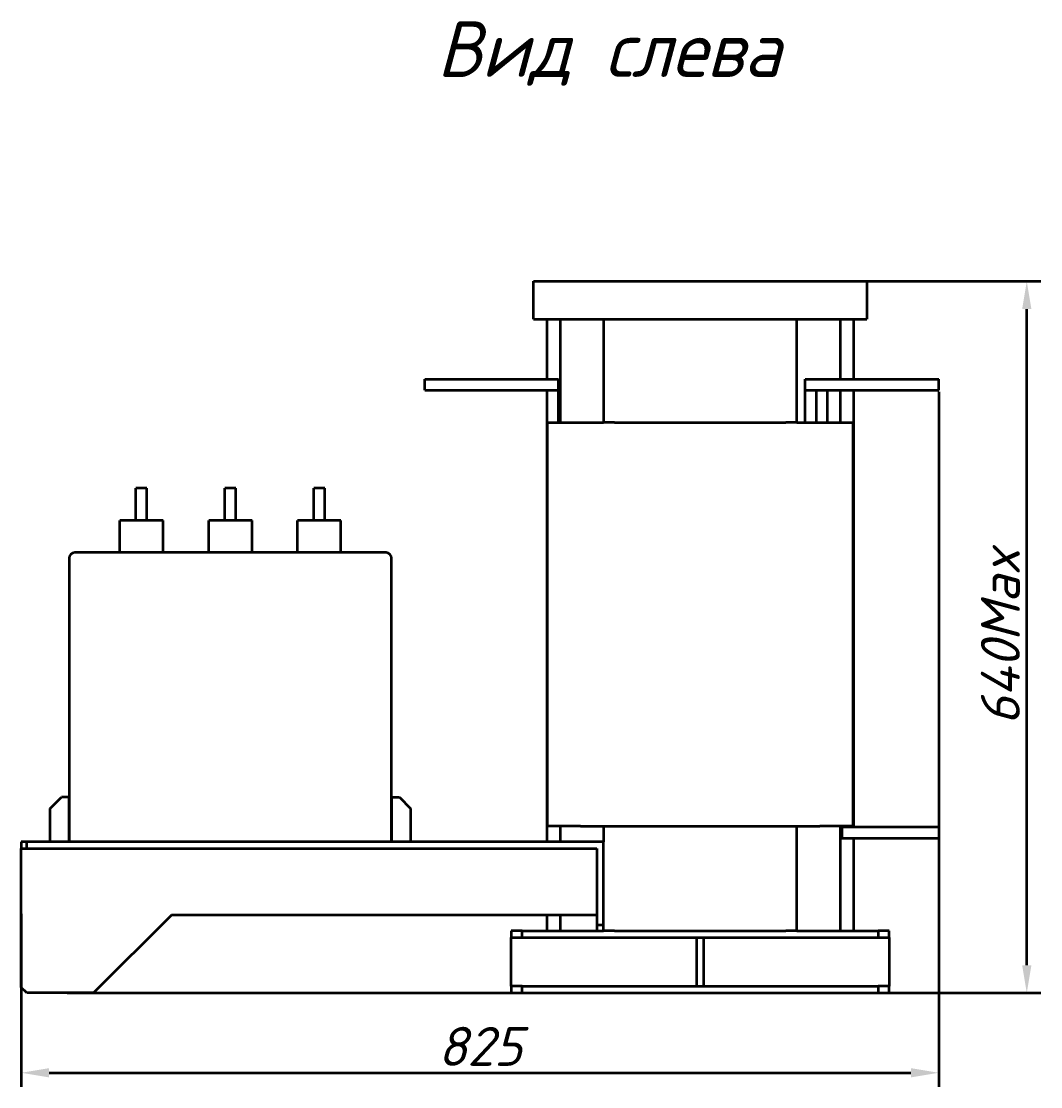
# Model space of a CAD drawing. Header units: millimetres. Extents: x -39 to 2317, y -1324 to 1404.
# Tile 7 of 7: x 1400 to 2317, y 169 to 1127. Entities that reach past the tile are written whole.
import ezdxf

# ---------------------------------------------------------------- set-up
doc = ezdxf.new("R2010")
doc.units = ezdxf.units.MM
doc.layers.get('Defpoints').update_dxf_attribs({"lineweight": 25})
doc.layers.add('Осн_СБ', color=7, linetype='Continuous', lineweight=50)
doc.styles.add('GOST-2.304_Type-B_italic', font='GOST Common Italic.ttf', dxfattribs={"height": 2.5})
doc.styles.add('ГОСТ', font='isocpeui.ttf')
doc.dimstyles.new('ISO-25', dxfattribs={"dimtxt": 3.5, "dimasz": 2.5, "dimexe": 1.25, "dimexo": 0.625, "dimtad": 1, "dimdec": 0, "dimtxsty": 'ГОСТ', "dimcen": 2.5, "dimclrd": 256, "dimclre": 256, "dimclrt": 256, "dimadec": 0, "dimazin": 0, "dimtfac": 1, "dimtdec": 0, "dimtmove": 0, "dimatfit": 3, "dimfxl": 1, "dimlwd": -1, "dimlwe": -1, "dimarcsym": 0})

# ---------------------------------------------------------------- blocks, each defined once
blk = doc.blocks.new('*D363')
at = {"layer": 'Defpoints', "color": 0, "transparency": 16777216}
for p in [(2010.98, 893.38), (2304.73, 893.38), (1435.48, 253.38)]:
    blk.add_point(p, dxfattribs=at)
at = {"layer": 'Осн_СБ', "transparency": 16777216}
for p, q in [((2017.23, 893.38), (2317.23, 893.38)), ((2304.73, 278.38), (2304.73, 868.38)), ((1441.73, 253.38), (2317.23, 253.38))]:
    blk.add_line(p, q, dxfattribs=at)
for points in [[(2300.56, 868.38), (2308.89, 868.38), (2304.73, 893.38)], [(2300.56, 278.38), (2308.89, 278.38), (2304.73, 253.38)]]:
    blk.add_solid(points, dxfattribs=at)
at = {"layer": 'Осн_СБ', "transparency": 16777216, "insert": (2280.98, 573.38), "char_height": 35, "attachment_point": 5, "rotation": 90, "style": 'ГОСТ'}
blk.add_mtext('640Max', dxfattribs=at)
blk = doc.blocks.new('*D364')
at = {"layer": 'Defpoints', "color": 0, "transparency": 16777216}
for p in [(2225.48, 800.38), (1400.48, 330.88), (2225.48, 181.6)]:
    blk.add_point(p, dxfattribs=at)
at = {"layer": 'Осн_СБ', "transparency": 16777216}
for p, q in [((2225.48, 794.13), (2225.48, 169.1)), ((1400.48, 324.63), (1400.48, 169.1)), ((1425.48, 181.6), (2200.48, 181.6))]:
    blk.add_line(p, q, dxfattribs=at)
for points in [[(1425.48, 185.76), (1425.48, 177.43), (1400.48, 181.6)], [(2200.48, 185.76), (2200.48, 177.43), (2225.48, 181.6)]]:
    blk.add_solid(points, dxfattribs=at)
at = {"layer": 'Осн_СБ', "transparency": 16777216, "insert": (1812.98, 205.35), "char_height": 35, "attachment_point": 5, "style": 'ГОСТ'}
blk.add_mtext('825', dxfattribs=at)

msp = doc.modelspace()

# ---------------------------------------------------------------- linework, layer by layer
at = {"layer": 'Осн_СБ'}
for p, q in [((1860.98, 859.38), (1860.98, 893.38)), ((1860.98, 893.38), (2160.98, 893.38)), ((2160.98, 893.38), (2160.98, 859.38)), ((1860.98, 859.38), (1923.98, 859.38)), ((1872.98, 859.38), (1872.98, 805.38)), ((1884.98, 859.38), (1884.98, 766.38)), ((1923.98, 859.38), (1933.98, 859.38)), ((1923.98, 859.38), (1923.98, 766.38)), ((1933.98, 859.38), (2087.98, 859.38)), ((2087.98, 859.38), (2097.98, 859.38)), ((2097.98, 766.38), (2097.98, 859.38)), ((2097.98, 859.38), (2160.98, 859.38)), ((2136.98, 859.38), (2136.98, 805.38)), ((2148.98, 859.38), (2148.98, 805.38)), ((1763.48, 805.38), (1883.48, 805.38)), ((1763.48, 795.38), (1763.48, 805.38)), ((1883.48, 795.38), (1883.48, 805.38)), ((2105.48, 805.38), (2225.48, 805.38)), ((2105.48, 795.38), (2105.48, 805.38)), ((2225.48, 795.38), (2225.48, 805.38)), ((1763.48, 795.38), (1883.48, 795.38)), ((1872.98, 795.38), (1872.98, 389.38)), ((1873.48, 795.38), (1883.48, 795.38)), ((1873.48, 766.38), (1873.48, 795.38)), ((1883.48, 766.38), (1883.48, 795.38)), ((2105.48, 795.38), (2225.48, 795.38)), ((2105.48, 795.38), (2115.48, 795.38)), ((2105.48, 766.38), (2105.48, 795.38)), ((2115.48, 766.38), (2115.48, 795.38)), ((2125.48, 766.38), (2125.48, 795.38)), ((2136.98, 795.38), (2136.98, 766.38)), ((2148.98, 795.38), (2148.98, 402.38)), ((1873.48, 766.38), (1903.48, 766.38)), ((1873.48, 766.38), (1873.48, 403.38)), ((1903.48, 766.38), (1924.03, 766.38)), ((1933.98, 766.38), (1924.03, 766.38)), ((1933.98, 766.38), (2087.98, 766.38)), ((2097.93, 766.38), (2087.98, 766.38)), ((2097.93, 766.38), (2118.48, 766.38)), ((2118.48, 766.38), (2148.48, 766.38)), ((2148.48, 403.38), (2148.48, 766.38)), ((1513.48, 707.38), (1503.48, 707.38)), ((1503.48, 678.38), (1503.48, 707.38)), ((1513.48, 678.38), (1513.48, 707.38)), ((1593.48, 707.38), (1583.48, 707.38)), ((1583.48, 678.38), (1583.48, 707.38)), ((1593.48, 678.38), (1593.48, 707.38)), ((1673.48, 707.38), (1663.48, 707.38)), ((1663.48, 678.38), (1663.48, 707.38)), ((1673.48, 678.38), (1673.48, 707.38)), ((1527.98, 678.38), (1488.98, 678.38)), ((1488.98, 649.38), (1488.98, 678.38)), ((1527.98, 649.38), (1527.98, 678.38)), ((1607.98, 678.38), (1568.98, 678.38)), ((1568.98, 649.38), (1568.98, 678.38)), ((1607.98, 649.38), (1607.98, 678.38)), ((1687.98, 678.38), (1648.98, 678.38)), ((1648.98, 649.38), (1648.98, 678.38)), ((1687.98, 649.38), (1687.98, 678.38)), ((1443.48, 644.38), (1443.48, 389.38)), ((1728.48, 649.38), (1448.48, 649.38)), ((1733.48, 389.38), (1733.48, 644.38)), ((1426.48, 419.38), (1436.48, 429.38)), ((1443.48, 429.38), (1436.48, 429.38)), ((1443.48, 389.38), (1443.48, 429.38)), ((1733.48, 429.38), (1740.48, 429.38)), ((1733.48, 429.38), (1733.48, 389.38)), ((1740.48, 429.38), (1750.48, 419.38)), ((1426.48, 389.38), (1426.48, 419.38)), ((1750.48, 419.38), (1750.48, 389.38)), ((1903.48, 403.38), (1873.48, 403.38)), ((1884.98, 403.38), (1884.98, 389.38)), ((1903.48, 403.38), (1924.03, 403.38)), ((1923.98, 403.38), (1923.98, 389.38)), ((1924.03, 403.38), (1933.98, 403.38)), ((1933.98, 403.38), (2087.98, 403.38)), ((2087.98, 403.38), (2097.93, 403.38)), ((2097.93, 403.38), (2118.48, 403.38)), ((2097.98, 309.38), (2097.98, 403.38)), ((2148.48, 403.38), (2118.48, 403.38)), ((2136.98, 403.38), (2136.98, 309.38)), ((2138.48, 403.38), (2138.48, 402.38)), ((2148.48, 403.38), (2148.48, 402.38)), ((2138.48, 402.38), (2138.48, 392.38)), ((2225.48, 402.38), (2138.48, 402.38)), ((2148.48, 402.38), (2138.48, 402.38)), ((2225.48, 402.38), (2225.48, 392.38)), ((1405.48, 389.38), (1400.48, 389.38)), ((1400.48, 389.38), (1400.48, 383.38)), ((1400.48, 383.38), (1405.48, 383.38)), ((1400.48, 258.38), (1400.48, 383.38)), ((1405.48, 383.38), (1405.48, 389.38)), ((1923.98, 389.38), (1405.48, 389.38)), ((1405.48, 383.38), (1917.98, 383.38)), ((1917.98, 383.38), (1917.98, 314.38)), ((1923.98, 314.38), (1923.98, 389.38)), ((2225.48, 392.38), (2138.48, 392.38)), ((2148.98, 392.38), (2148.98, 309.38)), ((1535.48, 323.38), (1465.48, 253.38)), ((1917.98, 323.38), (1535.48, 323.38)), ((1872.98, 323.38), (1872.98, 309.38)), ((1884.98, 323.38), (1884.98, 309.38)), ((1850.98, 309.38), (1840.98, 309.38)), ((1840.98, 309.38), (1840.98, 303.38)), ((1850.98, 303.38), (1850.98, 309.38)), ((1850.98, 309.38), (1917.98, 309.38)), ((1923.98, 314.38), (1917.98, 314.38)), ((1917.98, 314.38), (1917.98, 309.38)), ((1917.98, 309.38), (1923.98, 309.38)), ((1923.98, 309.38), (1923.98, 314.38)), ((1933.98, 309.38), (1923.98, 309.38)), ((1933.98, 309.38), (2087.98, 309.38)), ((2097.98, 309.38), (2087.98, 309.38)), ((2097.98, 309.38), (2170.98, 309.38)), ((2180.98, 309.38), (2170.98, 309.38)), ((2170.98, 309.38), (2170.98, 303.38)), ((2180.98, 303.38), (2180.98, 309.38)), ((1840.98, 303.38), (1850.98, 303.38)), ((1840.98, 259.38), (1840.98, 303.38)), ((1850.98, 303.38), (2007.98, 303.38)), ((2007.98, 259.38), (2007.98, 303.38)), ((2007.98, 303.38), (2013.98, 303.38)), ((2013.98, 303.38), (2170.98, 303.38)), ((2013.98, 303.38), (2013.98, 259.38)), ((2170.98, 303.38), (2180.98, 303.38)), ((2180.98, 303.38), (2180.98, 259.38)), ((1840.98, 259.38), (1840.98, 253.38)), ((1850.98, 259.38), (1840.98, 259.38)), ((1850.98, 253.38), (1850.98, 259.38)), ((1850.98, 259.38), (2007.98, 259.38)), ((2007.98, 259.38), (2013.98, 259.38)), ((2013.98, 259.38), (2170.98, 259.38)), ((2180.98, 259.38), (2170.98, 259.38)), ((2170.98, 259.38), (2170.98, 253.38)), ((2180.98, 253.38), (2180.98, 259.38)), ((1405.48, 253.38), (1400.48, 258.38)), ((1465.48, 253.38), (1405.48, 253.38)), ((1840.98, 253.38), (1850.98, 253.38)), ((1850.98, 253.38), (2170.98, 253.38)), ((2170.98, 253.38), (2180.98, 253.38))]:
    msp.add_line(p, q, dxfattribs=at)
for centre, start, end in [((1448.48, 644.38), 90, 180), ((1728.48, 644.38), 0, 90)]:
    msp.add_arc(centre, 5, start, end, dxfattribs=at)

# ---------------------------------------------------------------- texts
at = {"layer": 'Осн_СБ', "insert": (1774.22, 1127.2), "char_height": 50, "width": 336.0264, "attachment_point": 1, "style": 'GOST-2.304_Type-B_italic'}
msp.add_mtext('Вид слева', dxfattribs=at)

# ---------------------------------------------------------------- dimensions: what is measured, and where the dimension line sits
at = {"layer": 'Осн_СБ'}
dim = msp.add_linear_dim(base=(2304.73, 893.38), p1=(1435.48, 253.38), p2=(2010.98, 893.38), angle=90, text='<>Max', dimstyle='ISO-25', dxfattribs=at)
dim.commit()
dim.dimension.update_dxf_attribs({"geometry": '*D363', "text_midpoint": (2280.98, 573.38)})
dim = msp.add_linear_dim(base=(2225.48, 181.6), p1=(1400.48, 330.88), p2=(2225.48, 800.38), dimstyle='ISO-25', dxfattribs=at)
dim.commit()
dim.dimension.update_dxf_attribs({"geometry": '*D364', "text_midpoint": (1812.98, 205.35)})

doc.saveas('drawing.dxf')
